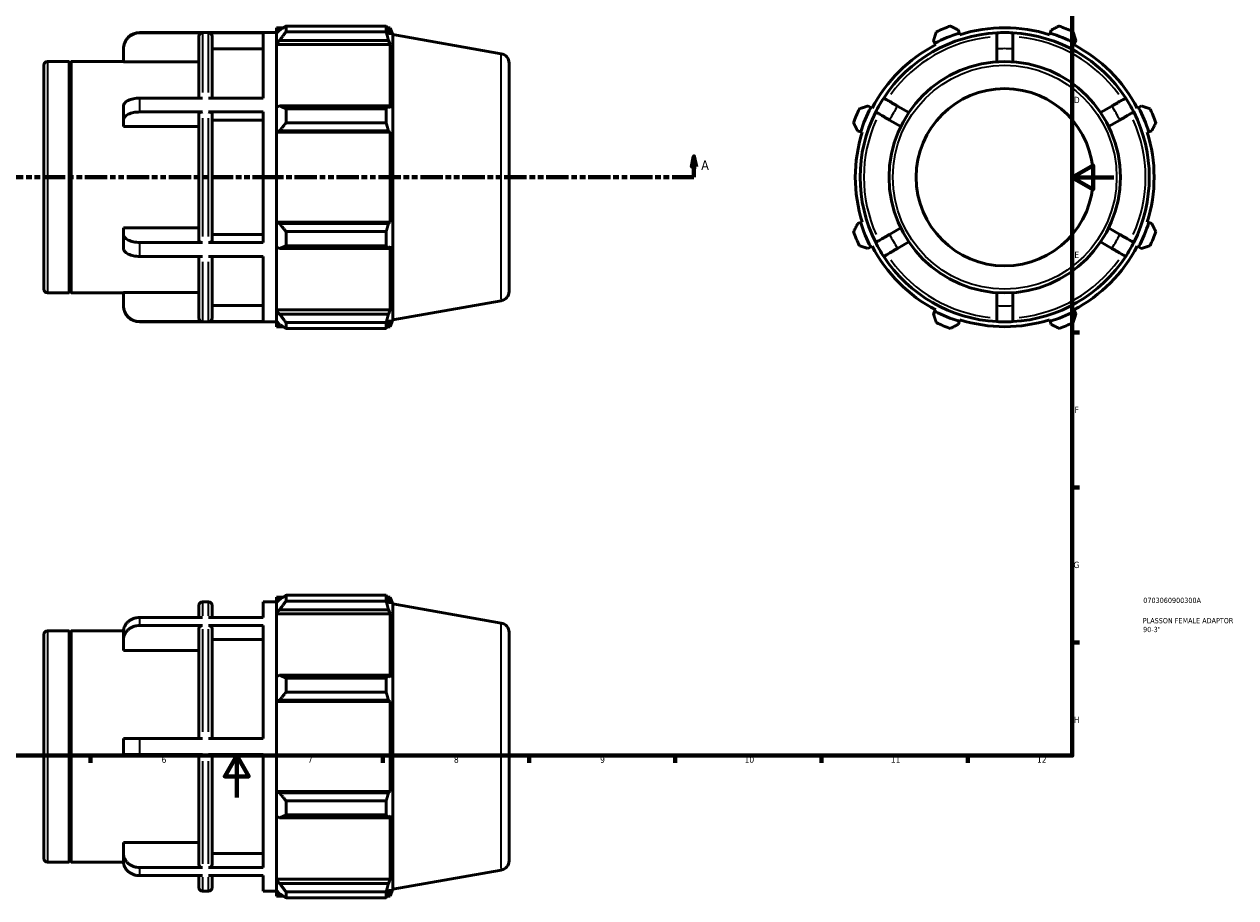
# Model space of a CAD drawing. Header units: millimetres. Extents: x -32 to 907, y -48 to 734.
# Tile 2 of 3: x 319 to 899, y -48 to 370. Entities that reach past the tile are written whole.
import ezdxf

# ---------------------------------------------------------------- set-up
doc = ezdxf.new("R2010")
doc.units = ezdxf.units.MM
doc.linetypes.add('DOUBLE_DASH_CHAIN', pattern=[1.2403, 0.6614, -0.0827, 0.1654, -0.0827, 0.1654, -0.0827])
for name, color, linetype, lineweight in [('Border (ANSI)', 7, 'Continuous', 70), ('Section Line (ANSI)', 7, 'DOUBLE_DASH_CHAIN', 70), ('Title (ISO)', 7, 'Continuous', 50), ('Visible (ANSI)', 7, 'Continuous', 50), ('Visible Narrow (ANSI)', 7, 'Continuous', 35)]:
    doc.layers.add(name, color=color, linetype=linetype, lineweight=lineweight)
doc.styles.add('Label Text (ANSI)', font='tahoma.ttf')
doc.styles.add('Note Text (ANSI)', font='tahoma.ttf')
doc.styles.add('Note Text (ISO)', font='tahoma.ttf')

# ---------------------------------------------------------------- blocks, each defined once
blk = doc.blocks.new('Borders Default Border')
at = {"layer": 'Border (ANSI)'}
for p, q in [((821, 222.75), (824.45, 222.75)), ((821, 148.5), (824.45, 148.5)), ((821, 74.25), (824.45, 74.25)), ((350.42, 20), (350.42, 16.55)), ((490.58, 20), (490.58, 16.55)), ((560.67, 20), (560.67, 16.55)), ((630.75, 20), (630.75, 16.55)), ((700.83, 20), (700.83, 16.55)), ((770.92, 20), (770.92, 16.55))]:
    blk.add_line(p, q, dxfattribs=at)
at = {"layer": 'Border (ANSI)', "flags": 128}
for points in [[(20, 20), (20, 574), (821, 574), (821, 20), (20, 20)], [(841, 297), (821, 297), (831, 302.77), (831, 291.23), (821, 297)], [(420.5, 0), (420.5, 20), (414.73, 10), (426.27, 10), (420.5, 20)]]:
    blk.add_lwpolyline(points, dxfattribs=at)
at = {"layer": 'Border (ANSI)', "attachment_point": 7, "style": 'Note Text (ANSI)'}
for s, insert, char_height in [('D', (821.81, 332.6), 3.05), ('E', (822.05, 258.35), 3.05), ('F', (822.14, 184.1), 3.05), ('G', (821.66, 109.79), 3.05), ('H', (821.81, 35.6), 3.05), ('6', (384.49, 16.49), 3.05), ('7', (454.6, 16.55), 3.05), ('8', (524.63, 16.48), 3.05), ('9', (594.7, 16.49), 3.05), ('10', (663.96, 16.49), 3.048), ('11', (734.04, 16.55), 3.048), ('12', (804.13, 16.55), 3.048)]:
    blk.add_mtext(s, dxfattribs=dict(at, insert=insert, char_height=char_height))
blk = doc.blocks.new('Title Blocks ISO')
at = {"layer": 'Title (ISO)', "color": 232, "true_color": 0xca0064, "style": 'Note Text (ISO)'}
for tag, p in [('PART_NUMBER_001', (34.08, 73.13)), ('DESCRIPTION_001', (33.84, 63.4)), ('DESCRIPTION_002', (33.98, 59.18))]:
    blk.add_attdef(tag, p, '', height=2.5, dxfattribs=at)
blk = doc.blocks.new('2dTransSection0')
at = {"layer": 'Section Line (ANSI)', "linetype": 'Continuous'}
for p, q in [((287.38, 307.11), (286.38, 302.11)), ((286.38, 302.11), (288.38, 302.11)), ((287.38, 302.11), (287.38, 307.11)), ((288.38, 302.11), (287.38, 307.11)), ((287.38, 297.11), (287.38, 302.11)), ((639.68, 307.11), (638.68, 302.11)), ((638.68, 302.11), (640.68, 302.11)), ((639.68, 302.11), (639.68, 307.11)), ((640.68, 302.11), (639.68, 307.11)), ((639.68, 297.11), (639.68, 302.11)), ((287.38, 297.11), (297.89, 297.11)), ((629.18, 297.11), (639.68, 297.11))]:
    blk.add_line(p, q, dxfattribs=at)
at = {"layer": 'Section Line (ANSI)', "linetype": 'DOUBLE_DASH_CHAIN', "ltscale": 16.210289}
blk.add_line((287.38, 297.11), (639.68, 297.11), dxfattribs=at)
at = {"layer": 'Section Line (ANSI)', "linetype": 'Continuous', "flags": 128}
for points in [[(288.38, 302.11), (287.38, 307.11), (286.38, 302.11), (288.38, 302.11)], [(640.68, 302.11), (639.68, 307.11), (638.68, 302.11), (640.68, 302.11)]]:
    blk.add_lwpolyline(points, dxfattribs=at)
at = {"layer": 'Section Line (ANSI)'}
for points in [[(288.38, 302.11), (287.38, 307.11), (286.38, 302.11), (288.38, 302.11)], [(640.68, 302.11), (639.68, 307.11), (638.68, 302.11), (640.68, 302.11)]]:
    blk.add_solid(points, dxfattribs=at)
at = {"layer": 'Section Line (ANSI)', "char_height": 4.57, "attachment_point": 7, "style": 'Label Text (ANSI)'}
for insert in [(280.02, 300.61), (643.15, 300.61)]:
    blk.add_mtext('A', dxfattribs=dict(at, insert=insert))

msp = doc.modelspace()

# ---------------------------------------------------------------- linework, layer by layer
at = {"layer": 'Visible (ANSI)'}
for p, q in [((373.9598, 366.4081), (439.5312, 366.4081)), ((404.1646, 366.3011), (373.9598, 366.3011)), ((433.1598, 366.3011), (406.936, 366.3011)), ((433.1598, 335.0388), (433.1598, 366.3011)), ((439.5312, 368.7181), (439.5312, 366.1382)), ((439.5312, 368.7181), (442.8092, 368.7181)), ((441.0712, 367.6069), (439.5312, 366.1382)), ((439.5312, 361.31), (439.5312, 366.1382)), ((444.1512, 369.5596), (444.1512, 366.7752)), ((444.1512, 369.5596), (492.1257, 369.5596)), ((492.1257, 366.7752), (444.1512, 366.7752)), ((492.1257, 366.7752), (492.1257, 369.5596)), ((492.6141, 368.7181), (494.0875, 368.7181)), ((494.0875, 365.4038), (493.2467, 367.6069)), ((495.2812, 365.4384), (494.0875, 368.7181)), ((494.0875, 365.4038), (494.0875, 368.7181)), ((766.8794, 366.1382), (766.4163, 367.6069)), ((767.111, 365.4038), (766.8794, 366.1382)), ((810.4096, 366.1382), (810.1781, 365.4038)), ((810.8727, 367.6069), (810.4096, 366.1382)), ((402.3646, 335.0388), (402.3646, 364.4983)), ((408.736, 364.4983), (408.736, 335.0388)), ((439.5312, 361.31), (441.0712, 362.676)), ((439.5312, 360.627), (439.5312, 361.31)), ((439.5312, 360.627), (439.5312, 330.5295)), ((439.5312, 360.627), (494.0875, 360.627)), ((441.0712, 362.676), (493.2467, 362.676)), ((493.2467, 362.676), (494.0875, 360.627)), ((494.0875, 330.174), (494.0875, 360.627)), ((495.2812, 228.7779), (495.2812, 365.4384)), ((547.3126, 356.2638), (495.2812, 365.4384)), ((754.5121, 362.676), (755.2231, 361.31)), ((755.2231, 361.31), (755.5787, 360.627)), ((821.7103, 360.627), (822.0659, 361.31)), ((822.0659, 361.31), (822.777, 362.676)), ((366.2598, 358.5877), (366.2598, 358.7081)), ((366.2598, 352.4143), (366.2598, 358.5877)), ((433.1598, 358.5877), (408.736, 358.5877)), ((784.7945, 358.5877), (784.7945, 352.4143)), ((792.4945, 352.4143), (792.4945, 358.5877)), ((328.0312, 243.4681), (328.0312, 350.7481)), ((329.8312, 352.5481), (340.1312, 352.5481)), ((340.1312, 241.6681), (340.1312, 352.5481)), ((340.6312, 352.0481), (340.1312, 352.5481)), ((340.6312, 352.0481), (341.1312, 352.5481)), ((340.6312, 242.1681), (340.6312, 352.0481)), ((341.1312, 241.6681), (341.1312, 352.5481)), ((341.1312, 352.5481), (366.2598, 352.5481)), ((402.3646, 352.4143), (366.2598, 352.4143)), ((551.0312, 351.8322), (551.0312, 242.3841)), ((366.2598, 324.5137), (366.2598, 331.1821)), ((404.1646, 335.0388), (373.9598, 335.0388)), ((433.1598, 335.0388), (406.936, 335.0388)), ((441.0712, 331.2406), (439.5312, 330.5295)), ((493.2467, 331.2406), (441.0712, 331.2406)), ((494.0875, 330.174), (493.2467, 331.2406)), ((724.4427, 330.5295), (723.0767, 331.2406)), ((742.673, 328.0954), (737.3266, 331.1821)), ((839.9624, 331.1821), (834.6161, 328.0954)), ((854.2124, 331.2406), (852.8464, 330.5295)), ((404.1646, 328.3704), (373.9598, 328.3704)), ((402.3646, 266.7473), (402.3646, 327.469)), ((433.1598, 328.3704), (406.936, 328.3704)), ((408.736, 327.469), (408.736, 266.7473)), ((433.1598, 265.8459), (433.1598, 328.3704)), ((439.5312, 318.8732), (439.5312, 330.5295)), ((444.1512, 329.9029), (444.1512, 323.1808)), ((444.1512, 329.9029), (492.1257, 329.9029)), ((492.1257, 323.1808), (492.1257, 329.9029)), ((725.1257, 330.174), (724.4427, 330.5295)), ((852.8464, 330.5295), (852.1634, 330.174)), ((366.2598, 321.427), (366.2598, 324.5137)), ((402.3646, 321.427), (366.2598, 321.427)), ((433.1598, 324.5137), (408.736, 324.5137)), ((492.1257, 323.1808), (444.1512, 323.1808)), ((733.4766, 324.5137), (738.823, 321.427)), ((838.4661, 321.427), (843.8124, 324.5137)), ((439.5312, 318.8732), (441.0712, 319.3363)), ((439.5312, 318.6417), (439.5312, 318.8732)), ((439.5312, 318.6417), (439.5312, 275.5746)), ((439.5312, 318.6417), (494.0875, 318.6417)), ((441.0712, 319.3363), (493.2467, 319.3363)), ((493.2467, 319.3363), (494.0875, 318.6417)), ((494.0875, 275.5746), (494.0875, 318.6417)), ((718.1458, 319.3363), (719.6145, 318.8732)), ((719.6145, 318.8732), (720.3488, 318.6417)), ((856.9402, 318.6417), (857.6745, 318.8732)), ((857.6745, 318.8732), (859.1433, 319.3363)), ((439.5312, 275.3431), (439.5312, 275.5746)), ((439.5312, 275.5746), (494.0875, 275.5746)), ((441.0712, 274.88), (439.5312, 275.3431)), ((439.5312, 263.6868), (439.5312, 275.3431)), ((493.2467, 274.88), (441.0712, 274.88)), ((494.0875, 275.5746), (493.2467, 274.88)), ((719.6145, 275.3431), (718.1458, 274.88)), ((720.3488, 275.5746), (719.6145, 275.3431)), ((857.6745, 275.3431), (856.9402, 275.5746)), ((859.1433, 274.88), (857.6745, 275.3431)), ((366.2598, 269.7026), (366.2598, 272.7893)), ((366.2598, 272.7893), (402.3646, 272.7893)), ((366.2598, 263.0342), (366.2598, 269.7026)), ((408.736, 269.7026), (433.1598, 269.7026)), ((444.1512, 271.0355), (444.1512, 264.3134)), ((444.1512, 271.0355), (492.1257, 271.0355)), ((492.1257, 264.3134), (492.1257, 271.0355)), ((738.823, 272.7893), (733.4766, 269.7026)), ((843.8124, 269.7026), (838.4661, 272.7893)), ((404.1646, 265.8459), (373.9598, 265.8459)), ((433.1598, 265.8459), (406.936, 265.8459)), ((439.5312, 263.6868), (441.0712, 262.9757)), ((439.5312, 263.6868), (439.5312, 233.5893)), ((441.0712, 262.9757), (493.2467, 262.9757)), ((492.1257, 264.3134), (444.1512, 264.3134)), ((493.2467, 262.9757), (494.0875, 264.0423)), ((494.0875, 233.5893), (494.0875, 264.0423)), ((723.0767, 262.9757), (724.4427, 263.6868)), ((724.4427, 263.6868), (725.1257, 264.0423)), ((737.3266, 263.0342), (742.673, 266.1209)), ((834.6161, 266.1209), (839.9624, 263.0342)), ((852.1634, 264.0423), (852.8464, 263.6868)), ((852.8464, 263.6868), (854.2124, 262.9757)), ((404.1646, 259.1775), (373.9598, 259.1775)), ((402.3646, 229.718), (402.3646, 259.1775)), ((433.1598, 259.1775), (406.936, 259.1775)), ((408.736, 259.1775), (408.736, 229.718)), ((433.1598, 227.9152), (433.1598, 259.1775)), ((329.8312, 241.6681), (340.1312, 241.6681)), ((340.6312, 242.1681), (340.1312, 241.6681)), ((340.6312, 242.1681), (341.1312, 241.6681)), ((341.1312, 241.6681), (366.2598, 241.6681)), ((366.2598, 235.6286), (366.2598, 241.802)), ((366.2598, 241.802), (402.3646, 241.802)), ((784.7945, 241.802), (784.7945, 235.6286)), ((792.4945, 235.6286), (792.4945, 241.802)), ((366.2598, 235.5081), (366.2598, 235.6286)), ((408.736, 235.6286), (433.1598, 235.6286)), ((439.5312, 232.9063), (439.5312, 233.5893)), ((439.5312, 233.5893), (494.0875, 233.5893)), ((439.5312, 228.0781), (439.5312, 232.9063)), ((441.0712, 231.5403), (439.5312, 232.9063)), ((494.0875, 233.5893), (493.2467, 231.5403)), ((547.3126, 237.9525), (495.2812, 228.7779)), ((755.2231, 232.9063), (754.5121, 231.5403)), ((755.5787, 233.5893), (755.2231, 232.9063)), ((822.0659, 232.9063), (821.7103, 233.5893)), ((822.777, 231.5403), (822.0659, 232.9063)), ((404.1646, 227.9152), (373.9598, 227.9152)), ((373.9598, 227.8081), (439.5312, 227.8081)), ((433.1598, 227.9152), (406.936, 227.9152)), ((439.5312, 228.0781), (441.0712, 226.6094)), ((439.5312, 228.0781), (439.5312, 225.4981)), ((493.2467, 231.5403), (441.0712, 231.5403)), ((444.1512, 227.441), (444.1512, 224.6567)), ((444.1512, 227.441), (492.1257, 227.441)), ((492.1257, 224.6567), (492.1257, 227.441)), ((493.2467, 226.6094), (494.0875, 228.8125)), ((494.0875, 225.4981), (494.0875, 228.8125)), ((495.2812, 228.7779), (494.0875, 225.4981)), ((766.4163, 226.6094), (766.8794, 228.0781)), ((766.8794, 228.0781), (767.111, 228.8125)), ((810.1781, 228.8125), (810.4096, 228.0781)), ((810.4096, 228.0781), (810.8727, 226.6094)), ((439.5312, 225.4981), (442.8092, 225.4981)), ((492.1257, 224.6567), (444.1512, 224.6567)), ((492.6141, 225.4981), (494.0875, 225.4981)), ((404.1646, 93.648), (406.936, 93.648)), ((433.1598, 86.1959), (433.1598, 93.648)), ((433.1598, 93.648), (439.5312, 93.648)), ((439.5312, 95.958), (439.5312, 93.3781)), ((439.5312, 95.958), (442.8092, 95.958)), ((441.0712, 94.8468), (439.5312, 93.3781)), ((439.5312, 88.5499), (439.5312, 93.3781)), ((444.1512, 96.7995), (444.1512, 94.0151)), ((444.1512, 96.7995), (492.1257, 96.7995)), ((492.1257, 94.0151), (444.1512, 94.0151)), ((492.1257, 94.0151), (492.1257, 96.7995)), ((492.6141, 95.958), (494.0875, 95.958)), ((494.0875, 92.6437), (493.2467, 94.8468)), ((495.2812, 92.6782), (494.0875, 95.958)), ((494.0875, 92.6437), (494.0875, 95.958)), ((402.3646, 86.1959), (402.3646, 91.848)), ((408.736, 91.848), (408.736, 86.1959)), ((439.5312, 88.5499), (441.0712, 89.9159)), ((439.5312, 87.8669), (439.5312, 88.5499)), ((439.5312, 87.8669), (439.5312, 57.7694)), ((439.5312, 87.8669), (494.0875, 87.8669)), ((441.0712, 89.9159), (493.2467, 89.9159)), ((493.2467, 89.9159), (494.0875, 87.8669)), ((494.0875, 57.4138), (494.0875, 87.8669)), ((495.2812, -43.9822), (495.2812, 92.6782)), ((547.3126, 83.5037), (495.2812, 92.6782)), ((404.1646, 86.1959), (373.9598, 86.1959)), ((404.1646, 82.3459), (373.9598, 82.3459)), ((433.1598, 86.1959), (406.936, 86.1959)), ((433.1598, 82.3459), (406.936, 82.3459)), ((433.1598, 28.198), (433.1598, 82.3459)), ((328.0312, -29.292), (328.0312, 77.988)), ((329.8312, 79.788), (340.1312, 79.788)), ((340.1312, -31.092), (340.1312, 79.788)), ((340.6312, 79.288), (340.1312, 79.788)), ((340.6312, 79.288), (341.1312, 79.788)), ((340.6312, -30.592), (340.6312, 79.288)), ((341.1312, -31.092), (341.1312, 79.788)), ((341.1312, 79.788), (366.2662, 79.788)), ((366.2598, 75.6659), (366.2598, 79.5159)), ((366.2598, 70.3196), (366.2598, 75.6659)), ((402.3646, 28.198), (402.3646, 80.7846)), ((408.736, 80.7846), (408.736, 28.198)), ((433.1598, 75.6659), (408.736, 75.6659)), ((551.0312, 79.0721), (551.0312, -30.376)), ((402.3646, 70.3196), (366.2598, 70.3196)), ((441.0712, 58.4805), (439.5312, 57.7694)), ((493.2467, 58.4805), (441.0712, 58.4805)), ((494.0875, 57.4138), (493.2467, 58.4805)), ((439.5312, 46.1131), (439.5312, 57.7694)), ((444.1512, 57.1428), (444.1512, 50.4207)), ((444.1512, 57.1428), (492.1257, 57.1428)), ((492.1257, 50.4207), (492.1257, 57.1428)), ((439.5312, 46.1131), (441.0712, 46.5762)), ((441.0712, 46.5762), (493.2467, 46.5762)), ((492.1257, 50.4207), (444.1512, 50.4207)), ((493.2467, 46.5762), (494.0875, 45.8816)), ((439.5312, 45.8816), (439.5312, 46.1131)), ((439.5312, 45.8816), (439.5312, 2.8145)), ((439.5312, 45.8816), (494.0875, 45.8816)), ((494.0875, 2.8145), (494.0875, 45.8816)), ((366.2598, 20.498), (366.2598, 28.198)), ((404.1646, 28.198), (373.9598, 28.198)), ((406.936, 28.198), (433.1598, 28.198)), ((404.1646, 20.498), (373.9598, 20.498)), ((402.3646, -32.0885), (402.3646, 20.498)), ((433.1598, 20.498), (406.936, 20.498)), ((408.736, 20.498), (408.736, -32.0885)), ((433.1598, -33.6499), (433.1598, 20.498)), ((439.5312, 2.5829), (439.5312, 2.8145)), ((439.5312, 2.8145), (494.0875, 2.8145)), ((439.5312, -9.0733), (439.5312, 2.5829)), ((441.0712, 2.1198), (439.5312, 2.5829)), ((493.2467, 2.1198), (441.0712, 2.1198)), ((494.0875, 2.8145), (493.2467, 2.1198)), ((444.1512, -1.7247), (444.1512, -8.4467)), ((444.1512, -1.7247), (492.1257, -1.7247)), ((492.1257, -8.4467), (492.1257, -1.7247)), ((439.5312, -9.0733), (439.5312, -39.1708)), ((439.5312, -9.0733), (441.0712, -9.7844)), ((441.0712, -9.7844), (493.2467, -9.7844)), ((492.1257, -8.4467), (444.1512, -8.4467)), ((493.2467, -9.7844), (494.0875, -8.7178)), ((494.0875, -39.1708), (494.0875, -8.7178)), ((366.2598, -26.9698), (366.2598, -21.6235)), ((366.2598, -21.6235), (402.3646, -21.6235)), ((366.2598, -30.8198), (366.2598, -26.9698)), ((408.736, -26.9698), (433.1598, -26.9698)), ((329.8312, -31.092), (340.1312, -31.092)), ((340.6312, -30.592), (340.1312, -31.092)), ((340.6312, -30.592), (341.1312, -31.092)), ((341.1312, -31.092), (366.2662, -31.092)), ((404.1646, -33.6499), (373.9598, -33.6499)), ((433.1598, -33.6499), (406.936, -33.6499)), ((547.3126, -34.8077), (495.2812, -43.9822)), ((404.1646, -37.4999), (373.9598, -37.4999)), ((402.3646, -43.152), (402.3646, -37.4999)), ((433.1598, -37.4999), (406.936, -37.4999)), ((408.736, -37.4999), (408.736, -43.152)), ((433.1598, -44.952), (433.1598, -37.4999)), ((439.5312, -39.8538), (439.5312, -39.1708)), ((439.5312, -39.1708), (494.0875, -39.1708)), ((439.5312, -44.682), (439.5312, -39.8538)), ((441.0712, -41.2198), (439.5312, -39.8538)), ((494.0875, -39.1708), (493.2467, -41.2198)), ((404.1646, -44.952), (406.936, -44.952)), ((433.1598, -44.952), (439.5312, -44.952)), ((439.5312, -44.682), (439.5312, -47.262)), ((439.5312, -44.682), (441.0712, -46.1507)), ((493.2467, -41.2198), (441.0712, -41.2198)), ((444.1512, -45.3191), (444.1512, -48.1034)), ((444.1512, -45.3191), (492.1257, -45.3191)), ((492.1257, -48.1034), (492.1257, -45.3191)), ((493.2467, -46.1507), (494.0875, -43.9477)), ((494.0875, -47.262), (494.0875, -43.9477)), ((495.2812, -43.9822), (494.0875, -47.262)), ((439.5312, -47.262), (442.8092, -47.262)), ((492.1257, -48.1034), (444.1512, -48.1034)), ((492.6141, -47.262), (494.0875, -47.262))]:
    msp.add_line(p, q, dxfattribs=at)
for radius in [55.44, 42.463]:
    msp.add_circle((788.6445, 297.1081), radius, dxfattribs=at)
for centre, radius, start, end in [((373.9598, 358.7081), 7.7, 90, 180), ((788.6445, 297.1081), 69.3, 93.1847385, 146.8152615), ((788.6445, 297.1081), 72.38, 107.5, 117.5), ((788.6445, 297.1081), 77, 109.791984, 115.208016), ((788.6445, 297.1081), 71.61, 72.5, 107.5), ((788.6445, 297.1081), 69.3, 86.8152615, 93.1847385), ((788.6445, 297.1081), 69.3, 33.1847385, 86.8152615), ((788.6445, 297.1081), 72.38, 62.5, 72.5), ((788.6445, 297.1081), 77, 64.791984, 70.208016), ((788.6445, 297.1081), 71.61, 117.5, 152.5), ((788.6445, 297.1081), 71.61, 27.5, 62.5), ((546.5312, 351.8322), 4.5, 0, 80), ((329.8312, 350.7481), 1.8, 90, 180), ((788.6445, 297.1081), 69.3, 146.8152615, 153.1847385), ((788.6445, 297.1081), 69.3, 26.8152615, 33.1847385), ((788.6445, 297.1081), 77, 154.791984, 160.208016), ((788.6445, 297.1081), 69.3, 153.1847385, 206.8152615), ((788.6445, 297.1081), 72.38, 152.5, 162.5), ((788.6445, 297.1081), 69.3, 333.1847385, 26.8152615), ((788.6445, 297.1081), 72.38, 17.5, 27.5), ((788.6445, 297.1081), 77, 19.791984, 25.208016), ((788.6445, 297.1081), 71.61, 162.5, 197.5), ((788.6445, 297.1081), 71.61, 342.5, 17.5), ((788.6445, 297.1081), 72.38, 197.5, 207.5), ((788.6445, 297.1081), 72.38, 332.5, 342.5), ((788.6445, 297.1081), 77, 199.791984, 205.208016), ((788.6445, 297.1081), 77, 334.791984, 340.208016), ((788.6445, 297.1081), 71.61, 207.5, 242.5), ((788.6445, 297.1081), 69.3, 206.8152615, 213.1847385), ((788.6445, 297.1081), 71.61, 297.5, 332.5), ((788.6445, 297.1081), 69.3, 326.8152615, 333.1847385), ((788.6445, 297.1081), 69.3, 213.1847385, 266.8152615), ((788.6445, 297.1081), 69.3, 273.1847385, 326.8152615), ((329.8312, 243.4681), 1.8, 180, 270), ((546.5312, 242.3841), 4.5, 280, 0), ((373.9598, 235.5081), 7.7, 180, 270), ((788.6445, 297.1081), 72.38, 242.5, 252.5), ((788.6445, 297.1081), 72.38, 287.5, 297.5), ((788.6445, 297.1081), 77, 244.791984, 250.208016), ((788.6445, 297.1081), 71.61, 252.5, 287.5), ((788.6445, 297.1081), 69.3, 266.8152615, 273.1847385), ((788.6445, 297.1081), 77, 289.791984, 295.208016), ((404.1646, 91.848), 1.8, 90, 180), ((406.936, 91.848), 1.8, 0, 90), ((546.5312, 79.0721), 4.5, 0, 80), ((329.8312, 77.988), 1.8, 90, 180), ((329.8312, -29.292), 1.8, 180, 270), ((546.5312, -30.376), 4.5, 280, 0), ((404.1646, -43.152), 1.8, 180, 270), ((406.936, -43.152), 1.8, 270, 0)]:
    msp.add_arc(centre, radius, start, end, dxfattribs=at)
for points, knots in [([(366.2598, 358.5877), (366.2598, 359.064), (366.3067, 359.5842), (366.5091, 360.6031), (366.6646, 361.1017), (367.0287, 361.9815), (367.2706, 362.4437), (367.8467, 363.3067), (368.1807, 363.7075), (368.8528, 364.3803), (369.2528, 364.7144), (370.1143, 365.2906), (370.5758, 365.5328), (371.4535, 365.8967), (371.9506, 366.052), (372.9663, 366.2542), (373.4849, 366.3011), (373.9598, 366.3011)], [-1.14135122, -1.14135122, -1.14135122, -1.14135122, -0.99845621, -0.99845621, -0.85556119, -0.85556119, -0.71282716, -0.71282716, -0.57009313, -0.57009313, -0.42751343, -0.42751343, -0.28493374, -0.28493374, -0.14246687, -0.14246687, 0, 0, 0, 0]), ([(402.3646, 364.4983), (402.3646, 364.7209), (402.4166, 364.9829), (402.5868, 365.3941), (402.735, 365.6161), (403.0492, 365.9307), (403.2708, 366.0789), (403.6812, 366.2491), (403.9425, 366.3011), (404.1646, 366.3011)], [0.800377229, 0.800377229, 0.800377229, 0.800377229, 0.867162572, 0.867162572, 0.933890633, 0.933890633, 1.000553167, 1.000553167, 1.067163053, 1.067163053, 1.067163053, 1.067163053]), ([(406.936, 366.3011), (407.1581, 366.3011), (407.4195, 366.249), (407.83, 366.0788), (408.0517, 365.9304), (408.3659, 365.6157), (408.5139, 365.3938), (408.684, 364.9827), (408.736, 364.7208), (408.736, 364.4983)], [0, 0, 0, 0, 0.066636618, 0.066636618, 0.13332594, 0.13332594, 0.20002727, 0.20002727, 0.266785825, 0.266785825, 0.266785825, 0.266785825]), ([(784.7945, 366.3011), (784.7945, 366.3011), (784.7945, 366.2542), (784.7945, 366.052), (784.7945, 365.8967), (784.7945, 365.5328), (784.7945, 365.2906), (784.7945, 364.7144), (784.7945, 364.3803), (784.7945, 363.7075), (784.7945, 363.3067), (784.7945, 362.4437), (784.7945, 361.9815), (784.7945, 361.1017), (784.7945, 360.6031), (784.7945, 359.5842), (784.7945, 359.064), (784.7945, 358.5877)], [0, 0, 0, 0, 0.14246687, 0.14246687, 0.28493374, 0.28493374, 0.42751343, 0.42751343, 0.57009313, 0.57009313, 0.71282716, 0.71282716, 0.85556119, 0.85556119, 0.99845621, 0.99845621, 1.14135122, 1.14135122, 1.14135122, 1.14135122]), ([(792.4945, 358.5877), (792.4945, 359.064), (792.4945, 359.5842), (792.4945, 360.6031), (792.4945, 361.1017), (792.4945, 361.9815), (792.4945, 362.4437), (792.4945, 363.3067), (792.4945, 363.7075), (792.4945, 364.3803), (792.4945, 364.7144), (792.4945, 365.2906), (792.4945, 365.5328), (792.4945, 365.8967), (792.4945, 366.052), (792.4945, 366.2542), (792.4945, 366.3011), (792.4945, 366.3011)], [-1.14135122, -1.14135122, -1.14135122, -1.14135122, -0.99845621, -0.99845621, -0.85556119, -0.85556119, -0.71282716, -0.71282716, -0.57009313, -0.57009313, -0.42751343, -0.42751343, -0.28493374, -0.28493374, -0.14246687, -0.14246687, 0, 0, 0, 0]), ([(373.9598, 335.0388), (373.4849, 335.0388), (372.9663, 335.0154), (371.9506, 334.9143), (371.4535, 334.8366), (370.5758, 334.6547), (370.1143, 334.5336), (369.2528, 334.2455), (368.8528, 334.0784), (368.1807, 333.742), (367.8467, 333.5416), (367.2706, 333.1101), (367.0287, 332.879), (366.6646, 332.4391), (366.5091, 332.1898), (366.3067, 331.6804), (366.2598, 331.4203), (366.2598, 331.1821)], [0, 0, 0, 0, 0.14246687, 0.14246687, 0.28493374, 0.28493374, 0.42751343, 0.42751343, 0.57009313, 0.57009313, 0.71282716, 0.71282716, 0.85556119, 0.85556119, 0.99845621, 0.99845621, 1.14135122, 1.14135122, 1.14135122, 1.14135122]), ([(737.3266, 331.1821), (736.9141, 331.4203), (736.4636, 331.6804), (735.5813, 332.1898), (735.1494, 332.4391), (734.3876, 332.879), (733.9873, 333.1101), (733.2399, 333.5416), (732.8928, 333.742), (732.3101, 334.0784), (732.0208, 334.2455), (731.5217, 334.5336), (731.312, 334.6547), (730.9969, 334.8366), (730.8624, 334.9143), (730.6873, 335.0154), (730.6466, 335.0388), (730.6466, 335.0388)], [-1.14135122, -1.14135122, -1.14135122, -1.14135122, -0.99845621, -0.99845621, -0.85556119, -0.85556119, -0.71282716, -0.71282716, -0.57009313, -0.57009313, -0.42751343, -0.42751343, -0.28493374, -0.28493374, -0.14246687, -0.14246687, 0, 0, 0, 0]), ([(846.6424, 335.0388), (846.6424, 335.0388), (846.6018, 335.0154), (846.4266, 334.9143), (846.2921, 334.8366), (845.977, 334.6547), (845.7673, 334.5336), (845.2683, 334.2455), (844.9789, 334.0784), (844.3963, 333.742), (844.0492, 333.5416), (843.3018, 333.1101), (842.9015, 332.879), (842.1396, 332.4391), (841.7078, 332.1898), (840.8254, 331.6804), (840.3749, 331.4203), (839.9624, 331.1821)], [0, 0, 0, 0, 0.14246687, 0.14246687, 0.28493374, 0.28493374, 0.42751343, 0.42751343, 0.57009313, 0.57009313, 0.71282716, 0.71282716, 0.85556119, 0.85556119, 0.99845621, 0.99845621, 1.14135122, 1.14135122, 1.14135122, 1.14135122]), ([(366.2598, 324.5137), (366.2598, 324.7519), (366.3067, 325.012), (366.5091, 325.5214), (366.6646, 325.7707), (367.0287, 326.2106), (367.2706, 326.4417), (367.8467, 326.8732), (368.1807, 327.0736), (368.8528, 327.41), (369.2528, 327.5771), (370.1143, 327.8652), (370.5758, 327.9863), (371.4535, 328.1682), (371.9506, 328.2459), (372.9663, 328.347), (373.4849, 328.3704), (373.9598, 328.3704)], [-1.14135122, -1.14135122, -1.14135122, -1.14135122, -0.99845621, -0.99845621, -0.85556119, -0.85556119, -0.71282716, -0.71282716, -0.57009313, -0.57009313, -0.42751343, -0.42751343, -0.28493374, -0.28493374, -0.14246687, -0.14246687, 0, 0, 0, 0]), ([(404.1646, 328.3704), (403.9425, 328.3704), (403.6812, 328.3444), (403.2708, 328.2593), (403.0492, 328.1852), (402.735, 328.0279), (402.5868, 327.9169), (402.4166, 327.7113), (402.3646, 327.5803), (402.3646, 327.469)], [0, 0, 0, 0, 0.066609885, 0.066609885, 0.13327242, 0.13327242, 0.20000048, 0.20000048, 0.266785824, 0.266785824, 0.266785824, 0.266785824]), ([(408.736, 327.469), (408.736, 327.5803), (408.6839, 327.7113), (408.5137, 327.9169), (408.3656, 328.0279), (408.0513, 328.1852), (407.8297, 328.2593), (407.4193, 328.3444), (407.158, 328.3704), (406.936, 328.3704)], [-0.266785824, -0.266785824, -0.266785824, -0.266785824, -0.20000048, -0.20000048, -0.13327242, -0.13327242, -0.066609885, -0.066609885, 0, 0, 0, 0]), ([(726.7966, 328.3704), (726.7966, 328.3704), (726.8373, 328.347), (727.0124, 328.2459), (727.1469, 328.1682), (727.462, 327.9863), (727.6717, 327.8652), (728.1708, 327.5771), (728.4601, 327.41), (729.0428, 327.0736), (729.3899, 326.8732), (730.1373, 326.4417), (730.5376, 326.2106), (731.2994, 325.7707), (731.7313, 325.5214), (732.6136, 325.012), (733.0641, 324.7519), (733.4766, 324.5137)], [0, 0, 0, 0, 0.14246687, 0.14246687, 0.28493374, 0.28493374, 0.42751343, 0.42751343, 0.57009313, 0.57009313, 0.71282716, 0.71282716, 0.85556119, 0.85556119, 0.99845621, 0.99845621, 1.14135122, 1.14135122, 1.14135122, 1.14135122]), ([(843.8124, 324.5137), (844.2249, 324.7519), (844.6754, 325.012), (845.5578, 325.5214), (845.9896, 325.7707), (846.7515, 326.2106), (847.1518, 326.4417), (847.8992, 326.8732), (848.2463, 327.0736), (848.8289, 327.41), (849.1183, 327.5771), (849.6173, 327.8652), (849.827, 327.9863), (850.1421, 328.1682), (850.2766, 328.2459), (850.4518, 328.347), (850.4924, 328.3704), (850.4924, 328.3704)], [-1.14135122, -1.14135122, -1.14135122, -1.14135122, -0.99845621, -0.99845621, -0.85556119, -0.85556119, -0.71282716, -0.71282716, -0.57009313, -0.57009313, -0.42751343, -0.42751343, -0.28493374, -0.28493374, -0.14246687, -0.14246687, 0, 0, 0, 0]), ([(373.9598, 265.8459), (373.4849, 265.8459), (372.9663, 265.8693), (371.9506, 265.9704), (371.4535, 266.0481), (370.5758, 266.23), (370.1143, 266.3511), (369.2528, 266.6392), (368.8528, 266.8062), (368.1807, 267.1427), (367.8467, 267.3431), (367.2706, 267.7746), (367.0287, 268.0057), (366.6646, 268.4455), (366.5091, 268.6949), (366.3067, 269.2043), (366.2598, 269.4644), (366.2598, 269.7026)], [0, 0, 0, 0, 0.14246687, 0.14246687, 0.28493374, 0.28493374, 0.42751343, 0.42751343, 0.57009313, 0.57009313, 0.71282716, 0.71282716, 0.85556119, 0.85556119, 0.99845621, 0.99845621, 1.14135122, 1.14135122, 1.14135122, 1.14135122]), ([(733.4766, 269.7026), (733.0641, 269.4644), (732.6136, 269.2043), (731.7313, 268.6949), (731.2994, 268.4455), (730.5376, 268.0057), (730.1373, 267.7746), (729.3899, 267.3431), (729.0428, 267.1427), (728.4601, 266.8062), (728.1708, 266.6392), (727.6717, 266.3511), (727.462, 266.23), (727.1469, 266.0481), (727.0124, 265.9704), (726.8373, 265.8693), (726.7966, 265.8459), (726.7966, 265.8459)], [-1.14135122, -1.14135122, -1.14135122, -1.14135122, -0.99845621, -0.99845621, -0.85556119, -0.85556119, -0.71282716, -0.71282716, -0.57009313, -0.57009313, -0.42751343, -0.42751343, -0.28493374, -0.28493374, -0.14246687, -0.14246687, 0, 0, 0, 0]), ([(850.4924, 265.8459), (850.4924, 265.8459), (850.4518, 265.8693), (850.2766, 265.9704), (850.1421, 266.0481), (849.827, 266.23), (849.6173, 266.3511), (849.1183, 266.6392), (848.8289, 266.8062), (848.2463, 267.1427), (847.8992, 267.3431), (847.1518, 267.7746), (846.7515, 268.0057), (845.9896, 268.4455), (845.5578, 268.6949), (844.6754, 269.2043), (844.2249, 269.4644), (843.8124, 269.7026)], [0, 0, 0, 0, 0.14246687, 0.14246687, 0.28493374, 0.28493374, 0.42751343, 0.42751343, 0.57009313, 0.57009313, 0.71282716, 0.71282716, 0.85556119, 0.85556119, 0.99845621, 0.99845621, 1.14135122, 1.14135122, 1.14135122, 1.14135122]), ([(366.2598, 263.0342), (366.2598, 262.796), (366.3067, 262.5359), (366.5091, 262.0265), (366.6646, 261.7771), (367.0287, 261.3373), (367.2706, 261.1062), (367.8467, 260.6747), (368.1807, 260.4743), (368.8528, 260.1379), (369.2528, 259.9708), (370.1143, 259.6827), (370.5758, 259.5616), (371.4535, 259.3797), (371.9506, 259.302), (372.9663, 259.2009), (373.4849, 259.1775), (373.9598, 259.1775)], [-1.14135122, -1.14135122, -1.14135122, -1.14135122, -0.99845621, -0.99845621, -0.85556119, -0.85556119, -0.71282716, -0.71282716, -0.57009313, -0.57009313, -0.42751343, -0.42751343, -0.28493374, -0.28493374, -0.14246687, -0.14246687, 0, 0, 0, 0]), ([(402.3646, 266.7473), (402.3646, 266.636), (402.4166, 266.505), (402.5868, 266.2993), (402.735, 266.1883), (403.0492, 266.0311), (403.2708, 265.9569), (403.6812, 265.8719), (403.9425, 265.8459), (404.1646, 265.8459)], [-0.266785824, -0.266785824, -0.266785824, -0.266785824, -0.20000048, -0.20000048, -0.13327242, -0.13327242, -0.066609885, -0.066609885, 0, 0, 0, 0]), ([(406.936, 265.8459), (407.158, 265.8459), (407.4193, 265.8719), (407.8297, 265.9569), (408.0513, 266.0311), (408.3656, 266.1883), (408.5137, 266.2993), (408.6839, 266.505), (408.736, 266.636), (408.736, 266.7473)], [0, 0, 0, 0, 0.066609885, 0.066609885, 0.13327242, 0.13327242, 0.20000048, 0.20000048, 0.266785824, 0.266785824, 0.266785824, 0.266785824]), ([(730.6466, 259.1775), (730.6466, 259.1775), (730.6873, 259.2009), (730.8624, 259.302), (730.9969, 259.3797), (731.312, 259.5616), (731.5217, 259.6827), (732.0208, 259.9708), (732.3101, 260.1379), (732.8928, 260.4743), (733.2399, 260.6747), (733.9873, 261.1062), (734.3876, 261.3373), (735.1494, 261.7771), (735.5813, 262.0265), (736.4636, 262.5359), (736.9141, 262.796), (737.3266, 263.0342)], [0, 0, 0, 0, 0.14246687, 0.14246687, 0.28493374, 0.28493374, 0.42751343, 0.42751343, 0.57009313, 0.57009313, 0.71282716, 0.71282716, 0.85556119, 0.85556119, 0.99845621, 0.99845621, 1.14135122, 1.14135122, 1.14135122, 1.14135122]), ([(839.9624, 263.0342), (840.3749, 262.796), (840.8254, 262.5359), (841.7078, 262.0265), (842.1396, 261.7771), (842.9015, 261.3373), (843.3018, 261.1062), (844.0492, 260.6747), (844.3963, 260.4743), (844.9789, 260.1379), (845.2683, 259.9708), (845.7673, 259.6827), (845.977, 259.5616), (846.2921, 259.3797), (846.4266, 259.302), (846.6018, 259.2009), (846.6424, 259.1775), (846.6424, 259.1775)], [-1.14135122, -1.14135122, -1.14135122, -1.14135122, -0.99845621, -0.99845621, -0.85556119, -0.85556119, -0.71282716, -0.71282716, -0.57009313, -0.57009313, -0.42751343, -0.42751343, -0.28493374, -0.28493374, -0.14246687, -0.14246687, 0, 0, 0, 0]), ([(373.9598, 227.9152), (373.4849, 227.9152), (372.9663, 227.9621), (371.9506, 228.1643), (371.4535, 228.3196), (370.5758, 228.6835), (370.1143, 228.9257), (369.2528, 229.5019), (368.8528, 229.836), (368.1807, 230.5088), (367.8467, 230.9096), (367.2706, 231.7726), (367.0287, 232.2348), (366.6646, 233.1146), (366.5091, 233.6132), (366.3067, 234.632), (366.2598, 235.1523), (366.2598, 235.6286)], [0, 0, 0, 0, 0.14246687, 0.14246687, 0.28493374, 0.28493374, 0.42751343, 0.42751343, 0.57009313, 0.57009313, 0.71282716, 0.71282716, 0.85556119, 0.85556119, 0.99845621, 0.99845621, 1.14135122, 1.14135122, 1.14135122, 1.14135122]), ([(784.7945, 235.6286), (784.7945, 235.1523), (784.7945, 234.632), (784.7945, 233.6132), (784.7945, 233.1146), (784.7945, 232.2348), (784.7945, 231.7726), (784.7945, 230.9096), (784.7945, 230.5088), (784.7945, 229.836), (784.7945, 229.5019), (784.7945, 228.9257), (784.7945, 228.6835), (784.7945, 228.3196), (784.7945, 228.1643), (784.7945, 227.9621), (784.7945, 227.9152), (784.7945, 227.9152)], [-1.14135122, -1.14135122, -1.14135122, -1.14135122, -0.99845621, -0.99845621, -0.85556119, -0.85556119, -0.71282716, -0.71282716, -0.57009313, -0.57009313, -0.42751343, -0.42751343, -0.28493374, -0.28493374, -0.14246687, -0.14246687, 0, 0, 0, 0]), ([(792.4945, 227.9152), (792.4945, 227.9152), (792.4945, 227.9621), (792.4945, 228.1643), (792.4945, 228.3196), (792.4945, 228.6835), (792.4945, 228.9257), (792.4945, 229.5019), (792.4945, 229.836), (792.4945, 230.5088), (792.4945, 230.9096), (792.4945, 231.7726), (792.4945, 232.2348), (792.4945, 233.1146), (792.4945, 233.6132), (792.4945, 234.632), (792.4945, 235.1523), (792.4945, 235.6286)], [0, 0, 0, 0, 0.14246687, 0.14246687, 0.28493374, 0.28493374, 0.42751343, 0.42751343, 0.57009313, 0.57009313, 0.71282716, 0.71282716, 0.85556119, 0.85556119, 0.99845621, 0.99845621, 1.14135122, 1.14135122, 1.14135122, 1.14135122]), ([(402.3646, 229.718), (402.3646, 229.4954), (402.4166, 229.2334), (402.5868, 228.8222), (402.735, 228.6002), (403.0492, 228.2856), (403.2708, 228.1373), (403.6812, 227.9672), (403.9425, 227.9152), (404.1646, 227.9152)], [-0.266785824, -0.266785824, -0.266785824, -0.266785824, -0.20000048, -0.20000048, -0.13327242, -0.13327242, -0.066609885, -0.066609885, 0, 0, 0, 0]), ([(406.936, 227.9152), (407.158, 227.9152), (407.4193, 227.9672), (407.8297, 228.1373), (408.0513, 228.2856), (408.3656, 228.6002), (408.5137, 228.8222), (408.6839, 229.2334), (408.736, 229.4954), (408.736, 229.718)], [0, 0, 0, 0, 0.066609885, 0.066609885, 0.13327242, 0.13327242, 0.20000048, 0.20000048, 0.266785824, 0.266785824, 0.266785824, 0.266785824]), ([(373.9598, 86.1959), (373.4849, 86.1959), (372.9663, 86.1553), (371.9506, 85.9801), (371.4535, 85.8456), (370.5758, 85.5305), (370.1143, 85.3208), (369.2528, 84.8218), (368.8528, 84.5324), (368.1807, 83.9498), (367.8467, 83.6027), (367.2706, 82.8553), (367.0287, 82.455), (366.6646, 81.6931), (366.5091, 81.2613), (366.3067, 80.3789), (366.2598, 79.9284), (366.2598, 79.5159)], [0, 0, 0, 0, 0.14246687, 0.14246687, 0.28493374, 0.28493374, 0.42751343, 0.42751343, 0.57009313, 0.57009313, 0.71282716, 0.71282716, 0.85556119, 0.85556119, 0.99845621, 0.99845621, 1.14135122, 1.14135122, 1.14135122, 1.14135122]), ([(366.2598, 75.6659), (366.2598, 76.0784), (366.3067, 76.5289), (366.5091, 77.4113), (366.6646, 77.8431), (367.0287, 78.605), (367.2706, 79.0053), (367.8467, 79.7527), (368.1807, 80.0998), (368.8528, 80.6824), (369.2528, 80.9718), (370.1143, 81.4708), (370.5758, 81.6805), (371.4535, 81.9956), (371.9506, 82.1301), (372.9663, 82.3053), (373.4849, 82.3459), (373.9598, 82.3459)], [-1.14135122, -1.14135122, -1.14135122, -1.14135122, -0.99845621, -0.99845621, -0.85556119, -0.85556119, -0.71282716, -0.71282716, -0.57009313, -0.57009313, -0.42751343, -0.42751343, -0.28493374, -0.28493374, -0.14246687, -0.14246687, 0, 0, 0, 0]), ([(404.1646, 82.3459), (403.9425, 82.3459), (403.6812, 82.3008), (403.2708, 82.1535), (403.0492, 82.0251), (402.735, 81.7527), (402.5868, 81.5604), (402.4166, 81.2043), (402.3646, 80.9774), (402.3646, 80.7846)], [0, 0, 0, 0, 0.066609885, 0.066609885, 0.13327242, 0.13327242, 0.20000048, 0.20000048, 0.266785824, 0.266785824, 0.266785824, 0.266785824]), ([(408.736, 80.7846), (408.736, 80.9774), (408.6839, 81.2043), (408.5137, 81.5604), (408.3656, 81.7527), (408.0513, 82.0251), (407.8297, 82.1535), (407.4193, 82.3008), (407.158, 82.3459), (406.936, 82.3459)], [-0.266785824, -0.266785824, -0.266785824, -0.266785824, -0.20000048, -0.20000048, -0.13327242, -0.13327242, -0.066609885, -0.066609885, 0, 0, 0, 0]), ([(373.9598, 28.198), (373.4849, 28.198), (372.9663, 28.198), (371.9506, 28.198), (371.4535, 28.198), (370.5758, 28.198), (370.1143, 28.198), (369.2528, 28.198), (368.8528, 28.198), (368.1807, 28.198), (367.8467, 28.198), (367.2706, 28.198), (367.0287, 28.198), (366.6646, 28.198), (366.5091, 28.198), (366.3067, 28.198), (366.2598, 28.198), (366.2598, 28.198)], [0, 0, 0, 0, 0.14246687, 0.14246687, 0.28493374, 0.28493374, 0.42751343, 0.42751343, 0.57009313, 0.57009313, 0.71282716, 0.71282716, 0.85556119, 0.85556119, 0.99845621, 0.99845621, 1.14135122, 1.14135122, 1.14135122, 1.14135122]), ([(366.2598, 20.498), (366.2598, 20.498), (366.3067, 20.498), (366.5091, 20.498), (366.6646, 20.498), (367.0287, 20.498), (367.2706, 20.498), (367.8467, 20.498), (368.1807, 20.498), (368.8528, 20.498), (369.2528, 20.498), (370.1143, 20.498), (370.5758, 20.498), (371.4535, 20.498), (371.9506, 20.498), (372.9663, 20.498), (373.4849, 20.498), (373.9598, 20.498)], [-1.14135122, -1.14135122, -1.14135122, -1.14135122, -0.99845621, -0.99845621, -0.85556119, -0.85556119, -0.71282716, -0.71282716, -0.57009313, -0.57009313, -0.42751343, -0.42751343, -0.28493374, -0.28493374, -0.14246687, -0.14246687, 0, 0, 0, 0]), ([(373.9598, -33.6499), (373.4849, -33.6499), (372.9663, -33.6092), (371.9506, -33.4341), (371.4535, -33.2996), (370.5758, -32.9845), (370.1143, -32.7747), (369.2528, -32.2757), (368.8528, -31.9864), (368.1807, -31.4037), (367.8467, -31.0566), (367.2706, -30.3092), (367.0287, -29.9089), (366.6646, -29.1471), (366.5091, -28.7152), (366.3067, -27.8329), (366.2598, -27.3824), (366.2598, -26.9698)], [0, 0, 0, 0, 0.14246687, 0.14246687, 0.28493374, 0.28493374, 0.42751343, 0.42751343, 0.57009313, 0.57009313, 0.71282716, 0.71282716, 0.85556119, 0.85556119, 0.99845621, 0.99845621, 1.14135122, 1.14135122, 1.14135122, 1.14135122]), ([(366.2598, -30.8198), (366.2598, -31.2324), (366.3067, -31.6829), (366.5091, -32.5652), (366.6646, -32.9971), (367.0287, -33.7589), (367.2706, -34.1592), (367.8467, -34.9066), (368.1807, -35.2537), (368.8528, -35.8364), (369.2528, -36.1257), (370.1143, -36.6247), (370.5758, -36.8345), (371.4535, -37.1496), (371.9506, -37.2841), (372.9663, -37.4592), (373.4849, -37.4999), (373.9598, -37.4999)], [-1.14135122, -1.14135122, -1.14135122, -1.14135122, -0.99845621, -0.99845621, -0.85556119, -0.85556119, -0.71282716, -0.71282716, -0.57009313, -0.57009313, -0.42751343, -0.42751343, -0.28493374, -0.28493374, -0.14246687, -0.14246687, 0, 0, 0, 0]), ([(402.3646, -32.0885), (402.3646, -32.2813), (402.4166, -32.5082), (402.5868, -32.8644), (402.735, -33.0566), (403.0492, -33.329), (403.2708, -33.4574), (403.6812, -33.6048), (403.9425, -33.6499), (404.1646, -33.6499)], [-0.266785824, -0.266785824, -0.266785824, -0.266785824, -0.20000048, -0.20000048, -0.13327242, -0.13327242, -0.066609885, -0.066609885, 0, 0, 0, 0]), ([(406.936, -33.6499), (407.158, -33.6499), (407.4193, -33.6048), (407.8297, -33.4574), (408.0513, -33.329), (408.3656, -33.0566), (408.5137, -32.8644), (408.6839, -32.5082), (408.736, -32.2813), (408.736, -32.0885)], [0, 0, 0, 0, 0.066609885, 0.066609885, 0.13327242, 0.13327242, 0.20000048, 0.20000048, 0.266785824, 0.266785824, 0.266785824, 0.266785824])]:
    msp.add_open_spline(points, degree=3, knots=knots, dxfattribs=at)
for points, weights in [([(444.1512, 369.5596), (442.5496, 368.5633), (441.0712, 367.6069)], [1.01295737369, 1.00933700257, 1.00490856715]), ([(441.0712, 362.676), (442.5496, 364.6838), (444.1512, 366.7752)], [1.00490856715, 1.00933700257, 1.01295737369]), ([(492.1257, 369.5596), (492.7086, 368.5633), (493.2467, 367.6069)], [1, 1.00124943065, 1.00168205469]), ([(493.2467, 362.676), (492.7086, 364.6838), (492.1257, 366.7752)], [1.00168205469, 1.00124943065, 1]), ([(755.8498, 366.7752), (755.1673, 364.6838), (754.5121, 362.676)], [1.01295737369, 1.00933700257, 1.00490856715]), ([(766.4163, 367.6069), (764.5333, 368.5633), (762.5718, 369.5596)], [1.00490856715, 1.00933700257, 1.01295737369]), ([(814.7172, 369.5596), (812.7557, 368.5633), (810.8727, 367.6069)], [1.01295737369, 1.00933700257, 1.00490856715]), ([(822.777, 362.676), (822.1218, 364.6838), (821.4393, 366.7752)], [1.00490856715, 1.00933700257, 1.01295737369]), ([(444.1512, 329.9029), (442.5496, 330.5854), (441.0712, 331.2406)], [1.01295737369, 1.00933700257, 1.00490856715]), ([(492.1257, 329.9029), (492.7086, 330.5854), (493.2467, 331.2406)], [1, 1.00124943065, 1.00168205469]), ([(723.0767, 331.2406), (721.0689, 330.5854), (718.9774, 329.9029)], [1.00490856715, 1.00933700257, 1.01295737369]), ([(858.3116, 329.9029), (856.2202, 330.5854), (854.2124, 331.2406)], [1.01295737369, 1.00933700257, 1.00490856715]), ([(441.0712, 319.3363), (442.5496, 321.2193), (444.1512, 323.1808)], [1.00490856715, 1.00933700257, 1.01295737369]), ([(493.2467, 319.3363), (492.7086, 321.2193), (492.1257, 323.1808)], [1.00168205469, 1.00124943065, 1]), ([(716.193, 323.1808), (717.1893, 321.2193), (718.1458, 319.3363)], [1.01295737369, 1.00933700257, 1.00490856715]), ([(859.1433, 319.3363), (860.0997, 321.2193), (861.096, 323.1808)], [1.00490856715, 1.00933700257, 1.01295737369]), ([(444.1512, 271.0355), (442.5496, 272.9969), (441.0712, 274.88)], [1.01295737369, 1.00933700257, 1.00490856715]), ([(492.1257, 271.0355), (492.7086, 272.9969), (493.2467, 274.88)], [1, 1.00124943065, 1.00168205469]), ([(718.1458, 274.88), (717.1893, 272.9969), (716.193, 271.0355)], [1.00490856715, 1.00933700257, 1.01295737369]), ([(861.096, 271.0355), (860.0997, 272.9969), (859.1433, 274.88)], [1.01295737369, 1.00933700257, 1.00490856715]), ([(441.0712, 262.9757), (442.5496, 263.6309), (444.1512, 264.3134)], [1.00490856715, 1.00933700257, 1.01295737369]), ([(493.2467, 262.9757), (492.7086, 263.6309), (492.1257, 264.3134)], [1.00168205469, 1.00124943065, 1]), ([(718.9774, 264.3134), (721.0689, 263.6309), (723.0767, 262.9757)], [1.01295737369, 1.00933700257, 1.00490856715]), ([(854.2124, 262.9757), (856.2202, 263.6309), (858.3116, 264.3134)], [1.00490856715, 1.00933700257, 1.01295737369]), ([(444.1512, 227.441), (442.5496, 229.5325), (441.0712, 231.5403)], [1.01295737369, 1.00933700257, 1.00490856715]), ([(441.0712, 226.6094), (442.5496, 225.653), (444.1512, 224.6567)], [1.00490856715, 1.00933700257, 1.01295737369]), ([(492.1257, 227.441), (492.7086, 229.5325), (493.2467, 231.5403)], [1, 1.00124943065, 1.00168205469]), ([(493.2467, 226.6094), (492.7086, 225.653), (492.1257, 224.6567)], [1.00168205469, 1.00124943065, 1]), ([(754.5121, 231.5403), (755.1673, 229.5325), (755.8498, 227.441)], [1.00490856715, 1.00933700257, 1.01295737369]), ([(762.5718, 224.6567), (764.5333, 225.653), (766.4163, 226.6094)], [1.01295737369, 1.00933700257, 1.00490856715]), ([(810.8727, 226.6094), (812.7557, 225.653), (814.7172, 224.6567)], [1.00490856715, 1.00933700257, 1.01295737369]), ([(821.4393, 227.441), (822.1218, 229.5325), (822.777, 231.5403)], [1.01295737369, 1.00933700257, 1.00490856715]), ([(444.1512, 96.7995), (442.5496, 95.8032), (441.0712, 94.8468)], [1.01295737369, 1.00933700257, 1.00490856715]), ([(441.0712, 89.9159), (442.5496, 91.9237), (444.1512, 94.0151)], [1.00490856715, 1.00933700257, 1.01295737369]), ([(492.1257, 96.7995), (492.7086, 95.8032), (493.2467, 94.8468)], [1, 1.00124943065, 1.00168205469]), ([(493.2467, 89.9159), (492.7086, 91.9237), (492.1257, 94.0151)], [1.00168205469, 1.00124943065, 1]), ([(444.1512, 57.1428), (442.5496, 57.8253), (441.0712, 58.4805)], [1.01295737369, 1.00933700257, 1.00490856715]), ([(492.1257, 57.1428), (492.7086, 57.8253), (493.2467, 58.4805)], [1, 1.00124943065, 1.00168205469]), ([(441.0712, 46.5762), (442.5496, 48.4592), (444.1512, 50.4207)], [1.00490856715, 1.00933700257, 1.01295737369]), ([(493.2467, 46.5762), (492.7086, 48.4592), (492.1257, 50.4207)], [1.00168205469, 1.00124943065, 1]), ([(444.1512, -1.7247), (442.5496, 0.2368), (441.0712, 2.1198)], [1.01295737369, 1.00933700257, 1.00490856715]), ([(492.1257, -1.7247), (492.7086, 0.2368), (493.2467, 2.1198)], [1, 1.00124943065, 1.00168205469]), ([(441.0712, -9.7844), (442.5496, -9.1292), (444.1512, -8.4467)], [1.00490856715, 1.00933700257, 1.01295737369]), ([(493.2467, -9.7844), (492.7086, -9.1292), (492.1257, -8.4467)], [1.00168205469, 1.00124943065, 1]), ([(444.1512, -45.3191), (442.5496, -43.2276), (441.0712, -41.2198)], [1.01295737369, 1.00933700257, 1.00490856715]), ([(441.0712, -46.1507), (442.5496, -47.1072), (444.1512, -48.1034)], [1.00490856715, 1.00933700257, 1.01295737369]), ([(492.1257, -45.3191), (492.7086, -43.2276), (493.2467, -41.2198)], [1, 1.00124943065, 1.00168205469]), ([(493.2467, -46.1507), (492.7086, -47.1072), (492.1257, -48.1034)], [1.00168205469, 1.00124943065, 1])]:
    msp.add_rational_spline(points, weights, degree=2, dxfattribs=at)
at = {"layer": 'Visible Narrow (ANSI)'}
for p, q in [((373.9598, 366.4079), (373.9598, 366.3115)), ((404.1646, 366.0452), (404.1646, 337.7107)), ((406.936, 337.7107), (406.936, 366.0452)), ((547.3126, 238.6808), (547.3126, 355.5355)), ((329.8312, 351.8656), (329.8312, 242.3507)), ((373.9598, 334.7159), (373.9598, 328.7137)), ((404.1646, 325.4427), (404.1646, 268.7736)), ((406.936, 268.7736), (406.936, 325.4427)), ((373.9598, 265.5026), (373.9598, 259.5004)), ((404.1646, 256.5056), (404.1646, 228.1711)), ((406.936, 228.1711), (406.936, 256.5056)), ((373.9598, 227.9047), (373.9598, 227.8084)), ((404.1646, 93.629), (404.1646, 86.9105)), ((406.936, 86.9105), (406.936, 93.629)), ((373.9598, 86.0212), (373.9598, 82.5558)), ((547.3126, -34.0794), (547.3126, 82.7754)), ((329.8312, 79.1055), (329.8312, -30.4094)), ((404.1646, 80.5078), (404.1646, 31.431)), ((406.936, 31.431), (406.936, 80.5078)), ((373.9598, 27.8134), (373.9598, 20.8827)), ((404.1646, 17.2651), (404.1646, -31.8118)), ((406.936, -31.8118), (406.936, 17.2651)), ((373.9598, -33.8598), (373.9598, -37.3251)), ((404.1646, -38.2144), (404.1646, -44.933)), ((406.936, -44.933), (406.936, -38.2144))]:
    msp.add_line(p, q, dxfattribs=at)
msp.add_circle((788.6445, 297.1081), 53.64, dxfattribs=at)
for radius, start, end in [(67.5, 95.9427804, 144.0572196), (67.5, 35.9427804, 84.0572196), (61.6, 86.7750105, 93.2249895), (61.6, 146.7750105, 153.2249895), (61.6, 26.7750105, 33.2249895), (67.5, 155.9427804, 204.0572196), (67.5, 335.9427804, 24.0572196), (61.6, 206.7750105, 213.2249895), (61.6, 326.7750105, 333.2249895), (67.5, 215.9427804, 264.0572196), (67.5, 275.9427804, 324.0572196), (61.6, 266.7750105, 273.2249895)]:
    msp.add_arc((788.6445, 297.1081), radius, start, end, dxfattribs=at)

# ---------------------------------------------------------------- block references
msp.add_blockref('Borders Default Border', (0, 0))
msp.add_blockref('Title Blocks ISO', (821, 20)).add_auto_attribs({'PART_NUMBER_001': '0703060900300A', 'DESCRIPTION_001': 'PLASSON FEMALE ADAPTOR', 'DESCRIPTION_002': '90-3"'})
at = {"layer": 'Section Line (ANSI)'}
msp.add_blockref('2dTransSection0', (0, 0), dxfattribs=at)

doc.saveas('drawing.dxf')
